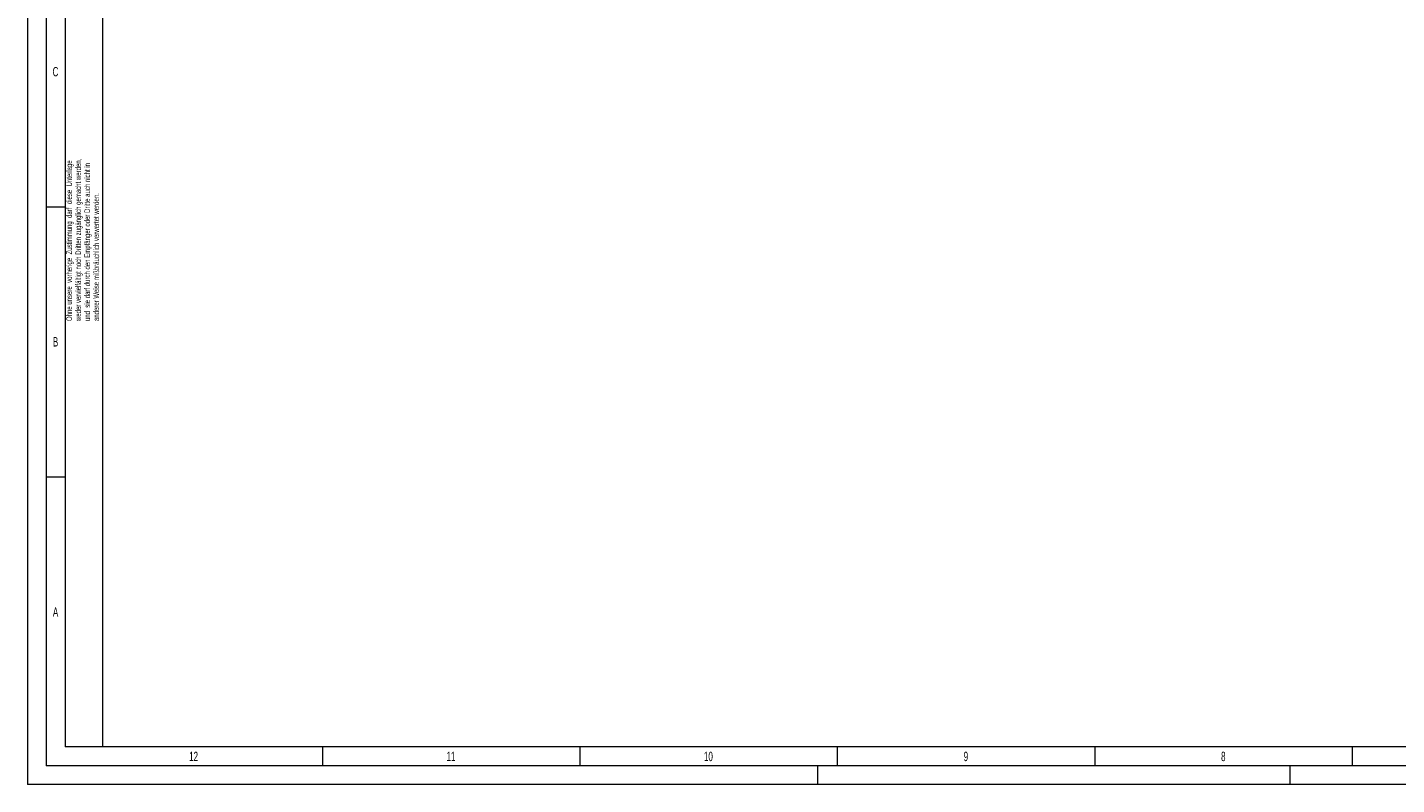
# Model space of a CAD drawing. Header units: millimetres. Extents: x 0 to 4205, y 0 to 2970.
# Tile 1 of 27: x 0 to 1820, y 0 to 1006. Entities that reach past the tile are written whole.
import ezdxf

# ---------------------------------------------------------------- set-up
doc = ezdxf.new("R2010")
doc.units = ezdxf.units.MM
doc.header["$LTSCALE"] = 5
doc.styles.add('SLDTEXTSTYLE1', font='TXT', dxfattribs={"width": 0.638186})

msp = doc.modelspace()

# ---------------------------------------------------------------- linework, layer by layer
at = {"color": 7, "linetype": 'Continuous', "lineweight": 18}
for p, q in [((0, 2970.000335), (0, 0)), ((25, 2945.000335), (25, 25)), ((100, 2920.000335), (100, 50)), ((50, 1126.25), (50, 767.5)), ((25, 767.5), (50, 767.5)), ((50, 767.5), (50, 408.75)), ((25, 408.75), (50, 408.75)), ((50, 408.75), (50, 50)), ((3265.6, 50), (50, 50)), ((392.083335, 50), (392.083335, 25)), ((734.166665, 50), (734.166665, 25)), ((1076.25, 50), (1076.25, 25)), ((1418.333335, 50), (1418.333335, 25)), ((1760.416665, 50), (1760.416665, 25)), ((4180, 25), (25, 25)), ((1050, 25), (1050, 0)), ((1677.5, 25), (1677.5, 0)), ((4205, 0), (0, 0))]:
    msp.add_line(p, q, dxfattribs=at)

# ---------------------------------------------------------------- texts
at = {"color": 7, "linetype": 'Continuous', "lineweight": 0, "char_height": 12.500055, "attachment_point": 2, "style": 'SLDTEXTSTYLE1'}
for s, insert in [('C', (37.350177, 953.048684)), ('B', (37.441928, 594.298684)), ('A', (37.441928, 235.548684)), ('12', (220.861295, 43.674014)), ('11', (562.944795, 43.674014)), ('10', (905.02796, 43.674014)), ('9', (1247.201733, 43.674014)), ('8', (1589.285063, 43.674014))]:
    msp.add_mtext(s, dxfattribs=dict(at, insert=insert))
at = {"color": 7, "linetype": 'Continuous', "lineweight": 0, "char_height": 7.5, "attachment_point": 1, "rotation": 90, "style": 'SLDTEXTSTYLE1'}
for s, insert in [('Ohne unsere  vorherige  Zustimmung  darf  diese  Unterlage', (51.790258, 615.56407)), ('weder vervielfältigt noch Dritten zugänglich gemacht werden,', (63.790253, 615.56407)), ('und  sie darf durch den Empfänger oder Dritte auch nicht in', (75.790247, 615.56407)), ('anderer Weise mißbräuchlich verwertet werden.', (87.790242, 615.56407))]:
    msp.add_mtext(s, dxfattribs=dict(at, insert=insert))

doc.saveas('drawing.dxf')
